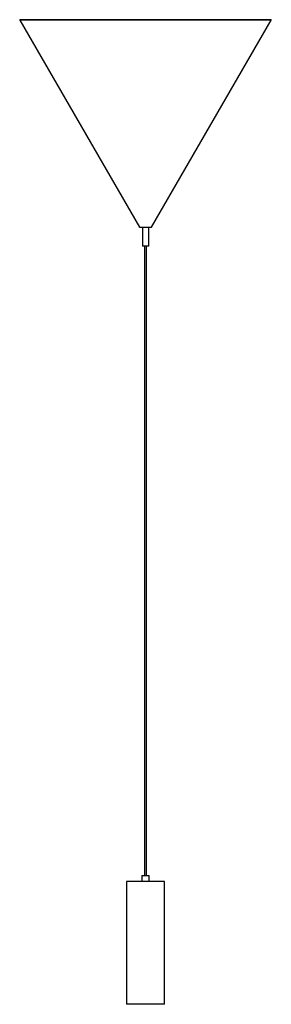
# Paper-space layout '_Derecha' of a CAD drawing. Header units: millimetres. Extents: x -608 to -208, y -1056 to 509.
import ezdxf

# ---------------------------------------------------------------- set-up
doc = ezdxf.new("R2010")
doc.units = ezdxf.units.MM

psp = doc.layouts.new('_Derecha')

# ---------------------------------------------------------------- linework, layer by layer
at = {"color": 7, "linetype": 'Continuous', "lineweight": 25}
for p, q in [((-607.6, 507.8), (-417.6, 178.6)), ((-607.2, 508.6), (-208.9, 508.6)), ((-398.5, 178.6), (-208.5, 507.8)), ((-417.6, 178.6), (-398.5, 178.6)), ((-413, 178.6), (-413, 148.6)), ((-403, 148.6), (-403, 178.6)), ((-403, 148.6), (-413, 148.6)), ((-409.5, 148.6), (-409.5, -851.4)), ((-406.5, -851.4), (-406.5, 148.6)), ((-414, -851.4), (-414, -861.4)), ((-414, -851.4), (-402, -851.4)), ((-402, -861.4), (-402, -851.4)), ((-438, -861.4), (-438, -1056.4)), ((-378, -861.4), (-438, -861.4)), ((-378, -1056.4), (-378, -861.4)), ((-378, -1056.4), (-438, -1056.4))]:
    psp.add_line(p, q, dxfattribs=at)
at = {"color": 8, "linetype": 'Continuous', "lineweight": 25}
psp.add_line((-208.5, 507.8), (-607.6, 507.8), dxfattribs=at)
at = {"color": 7, "linetype": 'Continuous', "lineweight": 25}
for centre, start, end in [((-607.2, 508.1), 90, 210), ((-208.9, 508.1), 330, 90)]:
    psp.add_arc(centre, 0.5, start, end, dxfattribs=at)

doc.saveas('drawing.dxf')
